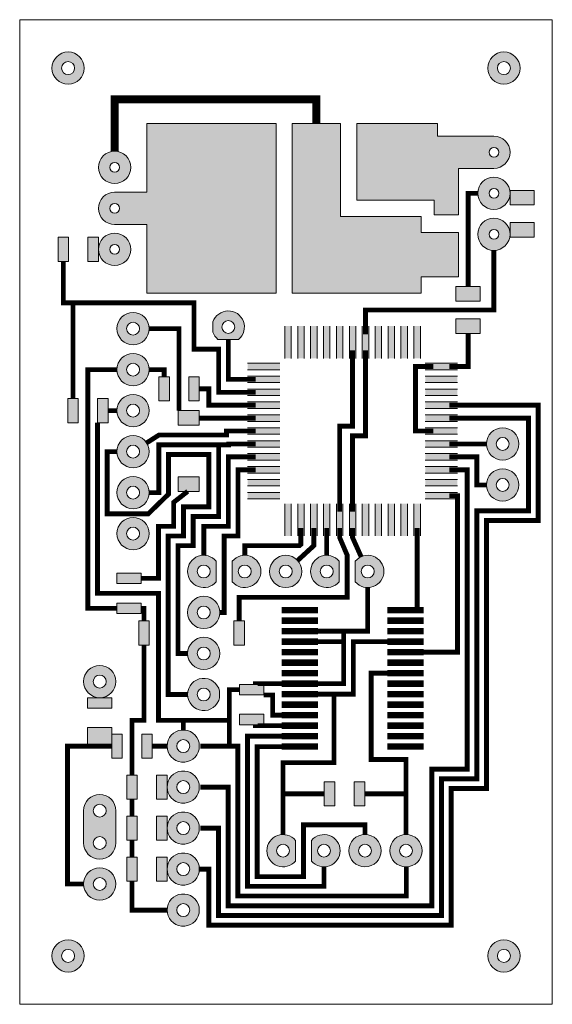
# Model space of a CAD drawing. Header units: millimetres. Extents: x 1042.2 to 1122.8, y 609 to 670.
# Tile 2 of 2: x 1089.8 to 1122.8, y 609 to 670. Entities that reach past the tile are written whole.
import ezdxf

# ---------------------------------------------------------------- set-up
doc = ezdxf.new("R2010")
doc.units = ezdxf.units.MM
doc.layers.add('temp', color=7, linetype='Continuous')
doc.layers.add('Проводники', color=5, linetype='Continuous', lineweight=20)

msp = doc.modelspace()

# ---------------------------------------------------------------- hatches: boundary and pattern name
at = {"layer": 'temp'}
for points in [[(1092.846, 666.553, -0.414214), (1092.446, 666.953, -1), (1093.246, 666.953, -0.414214), (1092.846, 666.553), (1092.846, 665.953, 0.414214), (1093.846, 666.953, 1), (1091.846, 666.953, 0.414214), (1092.846, 665.953)], [(1119.846, 666.553, -0.414214), (1119.446, 666.953, -1), (1120.246, 666.953, -0.414214), (1119.846, 666.553), (1119.846, 665.953, 0.414214), (1120.846, 666.953, 1), (1118.846, 666.953, 0.414214), (1119.846, 665.953)], [(1092.228, 656.474), (1092.878, 656.474), (1092.878, 654.974), (1092.228, 654.974)], [(1094.078, 656.474), (1094.728, 656.474), (1094.728, 654.974), (1094.078, 654.974)], [(1096.87, 650.414, -0.414214), (1096.47, 650.814, -1), (1097.27, 650.814, -0.414214), (1096.87, 650.414), (1096.87, 649.814, 0.414214), (1097.87, 650.814, 1), (1095.87, 650.814, 0.414214), (1096.87, 649.814)], [(1096.87, 647.874, -0.414214), (1096.47, 648.274, -1), (1097.27, 648.274, -0.414214), (1096.87, 647.874), (1096.87, 647.274, 0.414214), (1097.87, 648.274, 1), (1095.87, 648.274, 0.414214), (1096.87, 647.274)], [(1099.12, 646.332), (1098.47, 646.332), (1098.47, 647.832), (1099.12, 647.832)], [(1100.97, 646.332), (1100.32, 646.332), (1100.32, 647.832), (1100.97, 647.832)], [(1096.87, 645.334, -0.414214), (1096.47, 645.734, -1), (1097.27, 645.734, -0.414214), (1096.87, 645.334), (1096.87, 644.734, 0.414214), (1097.87, 645.734, 1), (1095.87, 645.734, 0.414214), (1096.87, 644.734)], [(1092.82, 646.484), (1093.47, 646.484), (1093.47, 644.984), (1092.82, 644.984)], [(1094.67, 646.484), (1095.32, 646.484), (1095.32, 644.984), (1094.67, 644.984)], [(1099.67, 644.832), (1099.67, 645.732), (1100.97, 645.732), (1100.97, 644.832)], [(1096.87, 642.794, -0.414214), (1096.47, 643.194, -1), (1097.27, 643.194, -0.414214), (1096.87, 642.794), (1096.87, 642.194, 0.414214), (1097.87, 643.194, 1), (1095.87, 643.194, 0.414214), (1096.87, 642.194)], [(1119.77, 643.269, -0.414214), (1119.37, 643.669, -1), (1120.17, 643.669, -0.414214), (1119.77, 643.269), (1119.77, 642.669, 0.414214), (1120.77, 643.669, 1), (1118.77, 643.669, 0.414214), (1119.77, 642.669)], [(1119.77, 640.729, -0.414214), (1119.37, 641.129, -1), (1120.17, 641.129, -0.414214), (1119.77, 640.729), (1119.77, 640.129, 0.414214), (1120.77, 641.129, 1), (1118.77, 641.129, 0.414214), (1119.77, 640.129)], [(1096.87, 640.254, -0.414214), (1096.47, 640.654, -1), (1097.27, 640.654, -0.414214), (1096.87, 640.254), (1096.87, 639.654, 0.414214), (1097.87, 640.654, 1), (1095.87, 640.654, 0.414214), (1096.87, 639.654)], [(1099.67, 640.732), (1099.67, 641.632), (1100.97, 641.632), (1100.97, 640.732)], [(1096.87, 637.714, -0.414214), (1096.47, 638.114, -1), (1097.27, 638.114, -0.414214), (1096.87, 637.714), (1096.87, 637.114, 0.414214), (1097.87, 638.114, 1), (1095.87, 638.114, 0.414214), (1096.87, 637.114)], [(1106.73, 635.769, -0.414214), (1106.33, 635.369, -1), (1106.33, 636.169, -0.414214), (1106.73, 635.769), (1107.33, 635.769, 0.414214), (1106.33, 636.769, 1), (1106.33, 634.769, 0.414214), (1107.33, 635.769)], [(1095.87, 635.014), (1095.87, 635.664), (1097.37, 635.664), (1097.37, 635.014)], [(1095.87, 633.164), (1095.87, 633.814), (1097.37, 633.814), (1097.37, 633.164)], [(1101.25, 632.829, -0.414214), (1100.85, 633.229, -1), (1101.65, 633.229, -0.414214), (1101.25, 632.829), (1101.25, 632.229, 0.414214), (1102.25, 633.229, 1), (1100.25, 633.229, 0.414214), (1101.25, 632.229)], [(1097.87, 631.209), (1097.22, 631.209), (1097.22, 632.709), (1097.87, 632.709)], [(1103.77, 631.209), (1103.12, 631.209), (1103.12, 632.709), (1103.77, 632.709)], [(1101.25, 630.289, -0.414214), (1100.85, 630.689, -1), (1101.65, 630.689, -0.414214), (1101.25, 630.289), (1101.25, 629.689, 0.414214), (1102.25, 630.689, 1), (1100.25, 630.689, 0.414214), (1101.25, 629.689)], [(1094.805, 628.549, -0.414214), (1094.405, 628.949, -1), (1095.205, 628.949, -0.414214), (1094.805, 628.549), (1094.805, 627.949, 0.414214), (1095.805, 628.949, 1), (1093.805, 628.949, 0.414214), (1094.805, 627.949)], [(1104.97, 628.769), (1104.97, 628.119), (1103.47, 628.119), (1103.47, 628.769)], [(1094.055, 627.299), (1094.055, 627.949), (1095.555, 627.949), (1095.555, 627.299)], [(1104.97, 626.919), (1104.97, 626.269), (1103.47, 626.269), (1103.47, 626.919)], [(1095.555, 625.699), (1096.205, 625.699), (1096.205, 624.199), (1095.555, 624.199)], [(1097.405, 625.699), (1098.055, 625.699), (1098.055, 624.199), (1097.405, 624.199)], [(1096.48, 623.159), (1097.13, 623.159), (1097.13, 621.659), (1096.48, 621.659)], [(1098.33, 623.159), (1098.98, 623.159), (1098.98, 621.659), (1098.33, 621.659)], [(1109.37, 621.244), (1108.72, 621.244), (1108.72, 622.744), (1109.37, 622.744)], [(1111.22, 621.244), (1110.57, 621.244), (1110.57, 622.744), (1111.22, 622.744)], [(1096.48, 620.619), (1097.13, 620.619), (1097.13, 619.119), (1096.48, 619.119)], [(1098.33, 620.619), (1098.98, 620.619), (1098.98, 619.119), (1098.33, 619.119)], [(1111.64, 618.469, -0.414214), (1111.24, 618.069, -1), (1111.24, 618.869, -0.414214), (1111.64, 618.469), (1112.24, 618.469, 0.414214), (1111.24, 619.469, 1), (1111.24, 617.469, 0.414214), (1112.24, 618.469)], [(1114.18, 618.469, -0.414214), (1113.78, 618.069, -1), (1113.78, 618.869, -0.414214), (1114.18, 618.469), (1114.78, 618.469, 0.414214), (1113.78, 619.469, 1), (1113.78, 617.469, 0.414214), (1114.78, 618.469)], [(1096.48, 618.079), (1097.13, 618.079), (1097.13, 616.579), (1096.48, 616.579)], [(1098.33, 618.079), (1098.98, 618.079), (1098.98, 616.579), (1098.33, 616.579)], [(1094.805, 616.009, -0.414214), (1094.405, 616.409, -1), (1095.205, 616.409, -0.414214), (1094.805, 616.009), (1094.805, 615.409, 0.414214), (1095.805, 616.409, 1), (1093.805, 616.409, 0.414214), (1094.805, 615.409)], [(1092.846, 611.553, -0.414214), (1092.446, 611.953, -1), (1093.246, 611.953, -0.414214), (1092.846, 611.553), (1092.846, 610.953, 0.414214), (1093.846, 611.953, 1), (1091.846, 611.953, 0.414214), (1092.846, 610.953)], [(1119.846, 611.553, -0.414214), (1119.446, 611.953, -1), (1120.246, 611.953, -0.414214), (1119.846, 611.553), (1119.846, 610.953, 0.414214), (1120.846, 611.953, 1), (1118.846, 611.953, 0.414214), (1119.846, 610.953)]]:
    msp.add_hatch(color=256, dxfattribs=at).paths.add_polyline_path(points)
at = {"layer": 'temp', "lineweight": 0}
h = msp.add_hatch(color=256, dxfattribs=at)
h.paths.add_polyline_path([(1095.728, 659.264, 1), (1095.728, 657.264), (1097.728, 657.264), (1097.728, 653.014), (1105.728, 653.014), (1105.728, 663.514), (1097.728, 663.514), (1097.728, 659.264)])
h.paths.add_polyline_path([(1096.028, 658.264, -1), (1095.428, 658.264, -1)], flags=16)
for points in [[(1109.728, 657.764), (1109.728, 663.514), (1106.728, 663.514), (1106.728, 653.014), (1114.728, 653.014), (1114.728, 654.014), (1117.028, 654.014), (1117.028, 656.764), (1114.728, 656.764), (1114.728, 657.764)], [(1121.728, 658.479), (1121.728, 659.379), (1120.228, 659.379), (1120.228, 658.479)], [(1120.228, 657.379), (1120.228, 656.479), (1121.728, 656.479), (1121.728, 657.379)], [(1116.878, 653.414), (1116.878, 652.514), (1118.378, 652.514), (1118.378, 653.414)], [(1116.878, 651.414), (1116.878, 650.514), (1118.378, 650.514), (1118.378, 651.414)], [(1094.055, 624.949), (1095.555, 624.949), (1095.555, 626.099), (1094.055, 626.099)]]:
    msp.add_hatch(color=256, dxfattribs=at).paths.add_polyline_path(points)
h = msp.add_hatch(color=256, dxfattribs=at)
h.paths.add_polyline_path([(1110.728, 658.764), (1115.528, 658.764), (1115.528, 657.864), (1117.028, 657.864), (1117.028, 660.739), (1119.228, 660.739, 1), (1119.228, 662.739), (1115.728, 662.739), (1115.728, 663.514), (1110.728, 663.514)])
h.paths.add_polyline_path([(1119.528, 661.739, -1), (1118.928, 661.739, -1)], flags=16)
h = msp.add_hatch(color=256, dxfattribs=at)
h.paths.add_polyline_path([(1096.728, 660.804, 1), (1094.728, 660.804, 1)])
h.paths.add_polyline_path([(1095.428, 660.804, -1), (1096.028, 660.804, -1)], flags=16)
h = msp.add_hatch(color=256, dxfattribs=at)
h.paths.add_polyline_path([(1120.228, 659.199, 1), (1118.228, 659.199, 1)])
h.paths.add_polyline_path([(1118.928, 659.199, -1), (1119.528, 659.199, -1)], flags=16)
h = msp.add_hatch(color=256, dxfattribs=at)
h.paths.add_polyline_path([(1118.228, 656.659, 1), (1120.228, 656.659, 1)])
h.paths.add_polyline_path([(1119.528, 656.659, -1), (1118.928, 656.659, -1)], flags=16)
h = msp.add_hatch(color=256, dxfattribs=at)
h.paths.add_polyline_path([(1094.728, 655.724, 1), (1096.728, 655.724, 1)])
h.paths.add_polyline_path([(1096.028, 655.724, -1), (1095.428, 655.724, -1)], flags=16)
h = msp.add_hatch(color=256, dxfattribs=at)
h.paths.add_polyline_path([(1101.82, 651.226), (1101.82, 650.602, 0.141248), (1102.132, 650.144), (1103.408, 650.144, 1.328962)])
h.paths.add_polyline_path([(1103.17, 650.914, -1), (1102.37, 650.914, -1)], flags=16)
at = {"layer": 'temp'}
h = msp.add_hatch(color=256, dxfattribs=at)
h.paths.add_polyline_path([(1106.67, 650.969), (1106.67, 648.969), (1106.47, 648.969), (1106.47, 650.969)])
h.paths.add_polyline_path([(1106.47, 650.969), (1106.47, 648.969), (1106.27, 648.969), (1106.27, 650.969)])
h = msp.add_hatch(color=256, dxfattribs=at)
h.paths.add_polyline_path([(1107.47, 650.969), (1107.47, 648.969), (1107.27, 648.969), (1107.27, 650.969)])
h.paths.add_polyline_path([(1107.27, 650.969), (1107.27, 648.969), (1107.07, 648.969), (1107.07, 650.969)])
h = msp.add_hatch(color=256, dxfattribs=at)
h.paths.add_polyline_path([(1108.27, 650.969), (1108.27, 648.969), (1108.07, 648.969), (1108.07, 650.969)])
h.paths.add_polyline_path([(1108.07, 650.969), (1108.07, 648.969), (1107.87, 648.969), (1107.87, 650.969)])
h = msp.add_hatch(color=256, dxfattribs=at)
h.paths.add_polyline_path([(1109.07, 650.969), (1109.07, 648.969), (1108.87, 648.969), (1108.87, 650.969)])
h.paths.add_polyline_path([(1108.87, 650.969), (1108.87, 648.969), (1108.67, 648.969), (1108.67, 650.969)])
h = msp.add_hatch(color=256, dxfattribs=at)
h.paths.add_polyline_path([(1109.87, 650.969), (1109.87, 648.969), (1109.67, 648.969), (1109.67, 650.969)])
h.paths.add_polyline_path([(1109.67, 650.969), (1109.67, 648.969), (1109.47, 648.969), (1109.47, 650.969)])
h = msp.add_hatch(color=256, dxfattribs=at)
h.paths.add_polyline_path([(1110.67, 650.969), (1110.67, 648.969), (1110.47, 648.969), (1110.47, 650.969)])
h.paths.add_polyline_path([(1110.47, 650.969), (1110.47, 648.969), (1110.27, 648.969), (1110.27, 650.969)])
h = msp.add_hatch(color=256, dxfattribs=at)
h.paths.add_polyline_path([(1111.47, 650.969), (1111.47, 648.969), (1111.27, 648.969), (1111.27, 650.969)])
h.paths.add_polyline_path([(1111.27, 650.969), (1111.27, 648.969), (1111.07, 648.969), (1111.07, 650.969)])
h = msp.add_hatch(color=256, dxfattribs=at)
h.paths.add_polyline_path([(1112.27, 650.969), (1112.27, 648.969), (1112.07, 648.969), (1112.07, 650.969)])
h.paths.add_polyline_path([(1112.07, 650.969), (1112.07, 648.969), (1111.87, 648.969), (1111.87, 650.969)])
h = msp.add_hatch(color=256, dxfattribs=at)
h.paths.add_polyline_path([(1113.07, 650.969), (1113.07, 648.969), (1112.87, 648.969), (1112.87, 650.969)])
h.paths.add_polyline_path([(1112.87, 650.969), (1112.87, 648.969), (1112.67, 648.969), (1112.67, 650.969)])
h = msp.add_hatch(color=256, dxfattribs=at)
h.paths.add_polyline_path([(1113.87, 650.969), (1113.87, 648.969), (1113.67, 648.969), (1113.67, 650.969)])
h.paths.add_polyline_path([(1113.67, 650.969), (1113.67, 648.969), (1113.47, 648.969), (1113.47, 650.969)])
h = msp.add_hatch(color=256, dxfattribs=at)
h.paths.add_polyline_path([(1114.67, 650.969), (1114.67, 648.969), (1114.47, 648.969), (1114.47, 650.969)])
h.paths.add_polyline_path([(1114.47, 650.969), (1114.47, 648.969), (1114.27, 648.969), (1114.27, 650.969)])
h = msp.add_hatch(color=256, dxfattribs=at)
h.paths.add_polyline_path([(1103.97, 648.669), (1105.97, 648.669), (1105.97, 648.469), (1103.97, 648.469)])
h.paths.add_polyline_path([(1103.97, 648.469), (1105.97, 648.469), (1105.97, 648.269), (1103.97, 648.269)])
h = msp.add_hatch(color=256, dxfattribs=at)
h.paths.add_polyline_path([(1116.97, 648.669), (1114.97, 648.669), (1114.97, 648.469), (1116.97, 648.469)])
h.paths.add_polyline_path([(1116.97, 648.469), (1114.97, 648.469), (1114.97, 648.269), (1116.97, 648.269)])
h = msp.add_hatch(color=256, dxfattribs=at)
h.paths.add_polyline_path([(1103.97, 647.869), (1105.97, 647.869), (1105.97, 647.669), (1103.97, 647.669)])
h.paths.add_polyline_path([(1103.97, 647.669), (1105.97, 647.669), (1105.97, 647.469), (1103.97, 647.469)])
h = msp.add_hatch(color=256, dxfattribs=at)
h.paths.add_polyline_path([(1116.97, 647.869), (1114.97, 647.869), (1114.97, 647.669), (1116.97, 647.669)])
h.paths.add_polyline_path([(1116.97, 647.669), (1114.97, 647.669), (1114.97, 647.469), (1116.97, 647.469)])
h = msp.add_hatch(color=256, dxfattribs=at)
h.paths.add_polyline_path([(1103.97, 647.069), (1105.97, 647.069), (1105.97, 646.869), (1103.97, 646.869)])
h.paths.add_polyline_path([(1103.97, 646.869), (1105.97, 646.869), (1105.97, 646.669), (1103.97, 646.669)])
h = msp.add_hatch(color=256, dxfattribs=at)
h.paths.add_polyline_path([(1116.97, 647.069), (1114.97, 647.069), (1114.97, 646.869), (1116.97, 646.869)])
h.paths.add_polyline_path([(1116.97, 646.869), (1114.97, 646.869), (1114.97, 646.669), (1116.97, 646.669)])
h = msp.add_hatch(color=256, dxfattribs=at)
h.paths.add_polyline_path([(1103.97, 646.269), (1105.97, 646.269), (1105.97, 646.069), (1103.97, 646.069)])
h.paths.add_polyline_path([(1103.97, 646.069), (1105.97, 646.069), (1105.97, 645.869), (1103.97, 645.869)])
h = msp.add_hatch(color=256, dxfattribs=at)
h.paths.add_polyline_path([(1116.97, 646.269), (1114.97, 646.269), (1114.97, 646.069), (1116.97, 646.069)])
h.paths.add_polyline_path([(1116.97, 646.069), (1114.97, 646.069), (1114.97, 645.869), (1116.97, 645.869)])
h = msp.add_hatch(color=256, dxfattribs=at)
h.paths.add_polyline_path([(1103.97, 645.469), (1105.97, 645.469), (1105.97, 645.269), (1103.97, 645.269)])
h.paths.add_polyline_path([(1103.97, 645.269), (1105.97, 645.269), (1105.97, 645.069), (1103.97, 645.069)])
h = msp.add_hatch(color=256, dxfattribs=at)
h.paths.add_polyline_path([(1116.97, 645.469), (1114.97, 645.469), (1114.97, 645.269), (1116.97, 645.269)])
h.paths.add_polyline_path([(1116.97, 645.269), (1114.97, 645.269), (1114.97, 645.069), (1116.97, 645.069)])
h = msp.add_hatch(color=256, dxfattribs=at)
h.paths.add_polyline_path([(1103.97, 644.669), (1105.97, 644.669), (1105.97, 644.469), (1103.97, 644.469)])
h.paths.add_polyline_path([(1103.97, 644.469), (1105.97, 644.469), (1105.97, 644.269), (1103.97, 644.269)])
h = msp.add_hatch(color=256, dxfattribs=at)
h.paths.add_polyline_path([(1116.97, 644.669), (1114.97, 644.669), (1114.97, 644.469), (1116.97, 644.469)])
h.paths.add_polyline_path([(1116.97, 644.469), (1114.97, 644.469), (1114.97, 644.269), (1116.97, 644.269)])
h = msp.add_hatch(color=256, dxfattribs=at)
h.paths.add_polyline_path([(1103.97, 643.869), (1105.97, 643.869), (1105.97, 643.669), (1103.97, 643.669)])
h.paths.add_polyline_path([(1103.97, 643.669), (1105.97, 643.669), (1105.97, 643.469), (1103.97, 643.469)])
h = msp.add_hatch(color=256, dxfattribs=at)
h.paths.add_polyline_path([(1116.97, 643.869), (1114.97, 643.869), (1114.97, 643.669), (1116.97, 643.669)])
h.paths.add_polyline_path([(1116.97, 643.669), (1114.97, 643.669), (1114.97, 643.469), (1116.97, 643.469)])
h = msp.add_hatch(color=256, dxfattribs=at)
h.paths.add_polyline_path([(1103.97, 643.069), (1105.97, 643.069), (1105.97, 642.869), (1103.97, 642.869)])
h.paths.add_polyline_path([(1103.97, 642.869), (1105.97, 642.869), (1105.97, 642.669), (1103.97, 642.669)])
h = msp.add_hatch(color=256, dxfattribs=at)
h.paths.add_polyline_path([(1116.97, 643.069), (1114.97, 643.069), (1114.97, 642.869), (1116.97, 642.869)])
h.paths.add_polyline_path([(1116.97, 642.869), (1114.97, 642.869), (1114.97, 642.669), (1116.97, 642.669)])
h = msp.add_hatch(color=256, dxfattribs=at)
h.paths.add_polyline_path([(1103.97, 642.269), (1105.97, 642.269), (1105.97, 642.069), (1103.97, 642.069)])
h.paths.add_polyline_path([(1103.97, 642.069), (1105.97, 642.069), (1105.97, 641.869), (1103.97, 641.869)])
h = msp.add_hatch(color=256, dxfattribs=at)
h.paths.add_polyline_path([(1116.97, 642.269), (1114.97, 642.269), (1114.97, 642.069), (1116.97, 642.069)])
h.paths.add_polyline_path([(1116.97, 642.069), (1114.97, 642.069), (1114.97, 641.869), (1116.97, 641.869)])
h = msp.add_hatch(color=256, dxfattribs=at)
h.paths.add_polyline_path([(1103.97, 641.469), (1105.97, 641.469), (1105.97, 641.269), (1103.97, 641.269)])
h.paths.add_polyline_path([(1103.97, 641.269), (1105.97, 641.269), (1105.97, 641.069), (1103.97, 641.069)])
h = msp.add_hatch(color=256, dxfattribs=at)
h.paths.add_polyline_path([(1116.97, 641.469), (1114.97, 641.469), (1114.97, 641.269), (1116.97, 641.269)])
h.paths.add_polyline_path([(1116.97, 641.269), (1114.97, 641.269), (1114.97, 641.069), (1116.97, 641.069)])
h = msp.add_hatch(color=256, dxfattribs=at)
h.paths.add_polyline_path([(1103.97, 640.669), (1105.97, 640.669), (1105.97, 640.469), (1103.97, 640.469)])
h.paths.add_polyline_path([(1103.97, 640.469), (1105.97, 640.469), (1105.97, 640.269), (1103.97, 640.269)])
h = msp.add_hatch(color=256, dxfattribs=at)
h.paths.add_polyline_path([(1116.97, 640.669), (1114.97, 640.669), (1114.97, 640.469), (1116.97, 640.469)])
h.paths.add_polyline_path([(1116.97, 640.469), (1114.97, 640.469), (1114.97, 640.269), (1116.97, 640.269)])
h = msp.add_hatch(color=256, dxfattribs=at)
h.paths.add_polyline_path([(1106.27, 637.969), (1106.27, 639.969), (1106.47, 639.969), (1106.47, 637.969)])
h.paths.add_polyline_path([(1106.47, 637.969), (1106.47, 639.969), (1106.67, 639.969), (1106.67, 637.969)])
h = msp.add_hatch(color=256, dxfattribs=at)
h.paths.add_polyline_path([(1107.07, 637.969), (1107.07, 639.969), (1107.27, 639.969), (1107.27, 637.969)])
h.paths.add_polyline_path([(1107.27, 637.969), (1107.27, 639.969), (1107.47, 639.969), (1107.47, 637.969)])
h = msp.add_hatch(color=256, dxfattribs=at)
h.paths.add_polyline_path([(1107.87, 637.969), (1107.87, 639.969), (1108.07, 639.969), (1108.07, 637.969)])
h.paths.add_polyline_path([(1108.07, 637.969), (1108.07, 639.969), (1108.27, 639.969), (1108.27, 637.969)])
h = msp.add_hatch(color=256, dxfattribs=at)
h.paths.add_polyline_path([(1108.67, 637.969), (1108.67, 639.969), (1108.87, 639.969), (1108.87, 637.969)])
h.paths.add_polyline_path([(1108.87, 637.969), (1108.87, 639.969), (1109.07, 639.969), (1109.07, 637.969)])
h = msp.add_hatch(color=256, dxfattribs=at)
h.paths.add_polyline_path([(1109.47, 637.969), (1109.47, 639.969), (1109.67, 639.969), (1109.67, 637.969)])
h.paths.add_polyline_path([(1109.67, 637.969), (1109.67, 639.969), (1109.87, 639.969), (1109.87, 637.969)])
h = msp.add_hatch(color=256, dxfattribs=at)
h.paths.add_polyline_path([(1110.27, 637.969), (1110.27, 639.969), (1110.47, 639.969), (1110.47, 637.969)])
h.paths.add_polyline_path([(1110.47, 637.969), (1110.47, 639.969), (1110.67, 639.969), (1110.67, 637.969)])
h = msp.add_hatch(color=256, dxfattribs=at)
h.paths.add_polyline_path([(1111.07, 637.969), (1111.07, 639.969), (1111.27, 639.969), (1111.27, 637.969)])
h.paths.add_polyline_path([(1111.27, 637.969), (1111.27, 639.969), (1111.47, 639.969), (1111.47, 637.969)])
h = msp.add_hatch(color=256, dxfattribs=at)
h.paths.add_polyline_path([(1111.87, 637.969), (1111.87, 639.969), (1112.07, 639.969), (1112.07, 637.969)])
h.paths.add_polyline_path([(1112.07, 637.969), (1112.07, 639.969), (1112.27, 639.969), (1112.27, 637.969)])
h = msp.add_hatch(color=256, dxfattribs=at)
h.paths.add_polyline_path([(1112.67, 637.969), (1112.67, 639.969), (1112.87, 639.969), (1112.87, 637.969)])
h.paths.add_polyline_path([(1112.87, 637.969), (1112.87, 639.969), (1113.07, 639.969), (1113.07, 637.969)])
h = msp.add_hatch(color=256, dxfattribs=at)
h.paths.add_polyline_path([(1113.47, 637.969), (1113.47, 639.969), (1113.67, 639.969), (1113.67, 637.969)])
h.paths.add_polyline_path([(1113.67, 637.969), (1113.67, 639.969), (1113.87, 639.969), (1113.87, 637.969)])
h = msp.add_hatch(color=256, dxfattribs=at)
h.paths.add_polyline_path([(1114.27, 637.969), (1114.27, 639.969), (1114.47, 639.969), (1114.47, 637.969)])
h.paths.add_polyline_path([(1114.47, 637.969), (1114.47, 639.969), (1114.67, 639.969), (1114.67, 637.969)])
at = {"layer": 'temp', "lineweight": 0}
h = msp.add_hatch(color=256, dxfattribs=at)
h.paths.add_polyline_path([(1102.02, 635.131), (1102.02, 636.407, 2.774104)])
h.paths.add_polyline_path([(1101.65, 635.769, -1), (1100.85, 635.769, -1)], flags=16)
h = msp.add_hatch(color=256, dxfattribs=at)
h.paths.add_polyline_path([(1103.02, 636.407), (1103.02, 635.131, 2.774104)])
h.paths.add_polyline_path([(1103.39, 635.769, -1), (1104.19, 635.769, -1)], flags=16)
h = msp.add_hatch(color=256, dxfattribs=at)
h.paths.add_polyline_path([(1109.64, 635.131), (1109.64, 636.407, 2.774104)])
h.paths.add_polyline_path([(1109.27, 635.769, -1), (1108.47, 635.769, -1)], flags=16)
h = msp.add_hatch(color=256, dxfattribs=at)
h.paths.add_polyline_path([(1110.64, 636.407), (1110.64, 635.131, 2.774104)])
h.paths.add_polyline_path([(1111.81, 635.769, -1), (1111.01, 635.769, -1)], flags=16)
at = {"layer": 'temp'}
h = msp.add_hatch(color=256, dxfattribs=at)
h.paths.add_polyline_path([(1102.23, 627.95), (1102.23, 628.348, 9.949874)])
h.paths.add_polyline_path([(1101.65, 628.149, -1), (1100.85, 628.149, -1)], flags=16)
at = {"layer": 'temp', "lineweight": 0}
h = msp.add_hatch(color=256, dxfattribs=at)
h.paths.add_polyline_path([(1100.96, 624.75), (1100.96, 625.148, 9.949874)])
h.paths.add_polyline_path([(1099.58, 624.949, -1), (1100.38, 624.949, -1)], flags=16)
h = msp.add_hatch(color=256, dxfattribs=at)
h.paths.add_polyline_path([(1100.96, 622.21), (1100.96, 622.608, 9.949874)])
h.paths.add_polyline_path([(1100.38, 622.409, -1), (1099.58, 622.409, -1)], flags=16)
at = {"layer": 'temp'}
h = msp.add_hatch(color=256, dxfattribs=at)
h.paths.add_polyline_path([(1093.805, 618.949, 1), (1095.805, 618.949), (1095.805, 620.949, 1), (1093.805, 620.949)])
h.paths.add_polyline_path([(1094.405, 620.949, -1), (1095.205, 620.949, -1)], flags=16)
h.paths.add_polyline_path([(1095.205, 618.949, -1), (1094.405, 618.949, -1)], flags=16)
at = {"layer": 'temp', "lineweight": 0}
h = msp.add_hatch(color=256, dxfattribs=at)
h.paths.add_polyline_path([(1100.96, 619.67), (1100.96, 620.068, 9.949874)])
h.paths.add_polyline_path([(1100.38, 619.869, -1), (1099.58, 619.869, -1)], flags=16)
h = msp.add_hatch(color=256, dxfattribs=at)
h.paths.add_polyline_path([(1106.93, 617.831), (1106.93, 619.107, 2.774104)])
h.paths.add_polyline_path([(1106.56, 618.469, -1), (1105.76, 618.469, -1)], flags=16)
h = msp.add_hatch(color=256, dxfattribs=at)
h.paths.add_polyline_path([(1107.93, 617.831, 2.774104), (1107.93, 619.107)])
h.paths.add_polyline_path([(1108.3, 618.469, -1), (1109.1, 618.469, -1)], flags=16)
h = msp.add_hatch(color=256, dxfattribs=at)
h.paths.add_polyline_path([(1100.96, 617.13), (1100.96, 617.528, 9.949874)])
h.paths.add_polyline_path([(1100.38, 617.329, -1), (1099.58, 617.329, -1)], flags=16)
h = msp.add_hatch(color=256, dxfattribs=at)
h.paths.add_polyline_path([(1100.96, 614.59), (1100.96, 614.988, 9.949874)])
h.paths.add_polyline_path([(1100.38, 614.789, -1), (1099.58, 614.789, -1)], flags=16)

# ---------------------------------------------------------------- linework, layer by layer
at = {"layer": 'Проводники'}
for p, q in [((1089.846, 669.953), (1122.846, 669.953)), ((1089.846, 669.953), (1089.846, 608.953)), ((1122.846, 608.953), (1122.846, 669.953)), ((1089.846, 608.953), (1122.846, 608.953))]:
    msp.add_line(p, q, dxfattribs=at)
at = {"layer": 'Проводники', "lineweight": 0}
for p, q in [((1106.728, 663.514), (1109.728, 663.514)), ((1117.028, 657.864), (1117.028, 660.739)), ((1101.82, 651.226), (1101.82, 650.602)), ((1106.27, 648.969), (1106.27, 650.969)), ((1106.67, 648.969), (1106.67, 650.969)), ((1107.07, 648.969), (1107.07, 650.969)), ((1107.47, 648.969), (1107.47, 650.969)), ((1107.87, 648.969), (1107.87, 650.969)), ((1108.27, 648.969), (1108.27, 650.969)), ((1108.67, 648.969), (1108.67, 650.969)), ((1109.07, 648.969), (1109.07, 650.969)), ((1109.47, 648.969), (1109.47, 650.969)), ((1109.87, 648.969), (1109.87, 650.969)), ((1110.27, 648.969), (1110.27, 650.969)), ((1110.67, 648.969), (1110.67, 650.969)), ((1111.07, 648.969), (1111.07, 650.969)), ((1111.47, 648.969), (1111.47, 650.969)), ((1111.87, 648.969), (1111.87, 650.969)), ((1112.27, 648.969), (1112.27, 650.969)), ((1112.67, 648.969), (1112.67, 650.969)), ((1113.07, 648.969), (1113.07, 650.969)), ((1113.47, 648.969), (1113.47, 650.969)), ((1113.87, 648.969), (1113.87, 650.969)), ((1114.27, 648.969), (1114.27, 650.969)), ((1114.67, 648.969), (1114.67, 650.969)), ((1103.408, 650.144), (1102.132, 650.144)), ((1105.97, 648.669), (1103.97, 648.669)), ((1114.97, 648.669), (1116.97, 648.669)), ((1105.97, 648.269), (1103.97, 648.269)), ((1105.97, 647.869), (1103.97, 647.869)), ((1114.97, 648.269), (1116.97, 648.269)), ((1114.97, 647.869), (1116.97, 647.869)), ((1105.97, 647.469), (1103.97, 647.469)), ((1114.97, 647.469), (1116.97, 647.469)), ((1105.97, 647.069), (1103.97, 647.069)), ((1105.97, 646.669), (1103.97, 646.669)), ((1114.97, 647.069), (1116.97, 647.069)), ((1114.97, 646.669), (1116.97, 646.669)), ((1105.97, 646.269), (1103.97, 646.269)), ((1114.97, 646.269), (1116.97, 646.269)), ((1105.97, 645.869), (1103.97, 645.869)), ((1105.97, 645.469), (1103.97, 645.469)), ((1114.97, 645.869), (1116.97, 645.869)), ((1114.97, 645.469), (1116.97, 645.469)), ((1105.97, 645.069), (1103.97, 645.069)), ((1114.97, 645.069), (1116.97, 645.069)), ((1105.97, 644.669), (1103.97, 644.669)), ((1105.97, 644.269), (1103.97, 644.269)), ((1114.97, 644.669), (1116.97, 644.669)), ((1114.97, 644.269), (1116.97, 644.269)), ((1105.97, 643.869), (1103.97, 643.869)), ((1114.97, 643.869), (1116.97, 643.869)), ((1105.97, 643.469), (1103.97, 643.469)), ((1105.97, 643.069), (1103.97, 643.069)), ((1114.97, 643.469), (1116.97, 643.469)), ((1114.97, 643.069), (1116.97, 643.069)), ((1105.97, 642.669), (1103.97, 642.669)), ((1114.97, 642.669), (1116.97, 642.669)), ((1105.97, 642.269), (1103.97, 642.269)), ((1105.97, 641.869), (1103.97, 641.869)), ((1114.97, 642.269), (1116.97, 642.269)), ((1114.97, 641.869), (1116.97, 641.869)), ((1105.97, 641.469), (1103.97, 641.469)), ((1114.97, 641.469), (1116.97, 641.469)), ((1105.97, 641.069), (1103.97, 641.069)), ((1105.97, 640.669), (1103.97, 640.669)), ((1114.97, 641.069), (1116.97, 641.069)), ((1114.97, 640.669), (1116.97, 640.669)), ((1105.97, 640.269), (1103.97, 640.269)), ((1106.27, 639.969), (1106.27, 637.969)), ((1106.67, 639.969), (1106.67, 637.969)), ((1107.07, 639.969), (1107.07, 637.969)), ((1107.47, 639.969), (1107.47, 637.969)), ((1107.87, 639.969), (1107.87, 637.969)), ((1108.27, 639.969), (1108.27, 637.969)), ((1108.67, 639.969), (1108.67, 637.969)), ((1109.07, 639.969), (1109.07, 637.969)), ((1109.47, 639.969), (1109.47, 637.969)), ((1109.87, 639.969), (1109.87, 637.969)), ((1110.27, 639.969), (1110.27, 637.969)), ((1110.67, 639.969), (1110.67, 637.969)), ((1111.07, 639.969), (1111.07, 637.969)), ((1111.47, 639.969), (1111.47, 637.969)), ((1111.87, 639.969), (1111.87, 637.969)), ((1112.27, 639.969), (1112.27, 637.969)), ((1112.67, 639.969), (1112.67, 637.969)), ((1113.07, 639.969), (1113.07, 637.969)), ((1113.47, 639.969), (1113.47, 637.969)), ((1113.87, 639.969), (1113.87, 637.969)), ((1114.27, 639.969), (1114.27, 637.969)), ((1114.67, 639.969), (1114.67, 637.969)), ((1114.97, 640.269), (1116.97, 640.269)), ((1102.23, 627.95), (1102.23, 628.348)), ((1093.805, 620.949), (1093.805, 618.949)), ((1095.805, 620.949), (1095.805, 618.949))]:
    msp.add_line(p, q, dxfattribs=at)
at = {"layer": 'Проводники'}
for points, const_width in [([(1095.728, 661.804), (1095.728, 665.014), (1108.228, 665.014), (1108.228, 663.514)], 0.5), ([(1118.228, 659.199), (1117.628, 659.199), (1117.628, 653.414)], 0.3), ([(1111.27, 650.469), (1111.27, 651.964), (1119.228, 651.964), (1119.228, 655.659)], 0.3), ([(1104.47, 646.869), (1102.17, 646.869), (1102.17, 649.544), (1100.645, 649.544), (1100.645, 652.414), (1092.553, 652.414), (1092.553, 654.974)], 0.3), ([(1093.145, 646.484), (1093.145, 652.414)], 0.3), ([(1097.87, 650.814), (1099.72, 650.814), (1099.72, 645.732)], 0.3), ([(1104.47, 647.669), (1102.77, 647.669), (1102.77, 650.144)], 0.3), ([(1116.47, 648.469), (1117.628, 648.469), (1117.628, 650.514)], 0.3), ([(1109.67, 639.469), (1109.67, 644.769), (1110.47, 644.769), (1110.47, 649.469)], 0.3), ([(1111.27, 649.469), (1111.27, 644.169), (1110.47, 644.169), (1110.47, 639.469)], 0.3), ([(1115.47, 644.469), (1114.37, 644.469), (1114.37, 648.469), (1115.47, 648.469)], 0.3), ([(1095.87, 633.489), (1094.07, 633.489), (1094.07, 648.274), (1095.87, 648.274)], 0.3), ([(1098.795, 647.832), (1098.795, 648.274), (1097.87, 648.274)], 0.3), ([(1104.47, 646.069), (1101.57, 646.069), (1101.57, 647.082), (1100.97, 647.082)], 0.3), ([(1116.47, 646.069), (1121.97, 646.069), (1121.97, 638.929), (1118.77, 638.929), (1118.77, 622.319), (1116.58, 622.319), (1116.58, 613.859), (1101.56, 613.859), (1101.56, 617.329), (1100.96, 617.329)], 0.3), ([(1095.32, 645.734), (1095.87, 645.734)], 0.3), ([(1104.47, 645.269), (1100.97, 645.269)], 0.3), ([(1116.47, 645.269), (1121.37, 645.269), (1121.37, 639.529), (1118.17, 639.529), (1118.17, 622.919), (1115.98, 622.919), (1115.98, 614.459), (1102.16, 614.459), (1102.16, 619.869), (1101.03, 619.869)], 0.3), ([(1102.83, 626.549), (1098.45, 626.549), (1098.45, 634.414), (1094.67, 634.414), (1094.67, 644.984)], 0.3), ([(1104.47, 644.469), (1102.657, 644.469), (1102.657, 644.225), (1098.47, 644.219), (1097.67, 643.707)], 0.3), ([(1104.47, 643.669), (1102.79, 643.669), (1102.79, 643.619), (1098.47, 643.619), (1098.47, 640.654), (1097.87, 640.654)], 0.3), ([(1100.25, 630.689), (1099.65, 630.689), (1099.65, 637.369), (1100.59, 637.369), (1100.59, 639.169), (1102.17, 639.169), (1102.17, 643.619)], 0.3), ([(1116.47, 643.669), (1118.77, 643.669)], 0.3), ([(1095.87, 643.194), (1095.27, 643.194), (1095.27, 639.341), (1097.812, 639.341), (1099.07, 640.563), (1099.07, 643.019), (1101.57, 643.019), (1101.57, 639.769), (1099.99, 639.769), (1099.99, 637.969), (1099.05, 637.969), (1099.05, 628.149), (1100.25, 628.149)], 0.3), ([(1101.25, 636.769), (1101.25, 638.569), (1102.77, 638.569), (1102.77, 642.869), (1104.47, 642.869)], 0.3), ([(1116.47, 642.869), (1118.17, 642.869), (1118.17, 641.129), (1118.77, 641.129)], 0.3), ([(1116.47, 642.069), (1117.57, 642.069), (1117.57, 623.519), (1115.38, 623.519), (1115.38, 615.059), (1102.76, 615.059), (1102.76, 622.409), (1101.03, 622.409)], 0.3), ([(1104.47, 642.069), (1103.37, 642.069), (1103.37, 637.969), (1102.52, 637.969), (1102.52, 633.229), (1102.25, 633.229)], 0.3), ([(1097.37, 635.339), (1098.45, 635.339), (1098.45, 638.569), (1099.39, 638.569), (1099.39, 640.055), (1100.257, 640.732)], 0.3), ([(1116.47, 640.469), (1116.97, 640.469), (1116.97, 630.769), (1114.37, 630.769)], 0.3), ([(1103.445, 632.709), (1103.445, 634.169), (1110.14, 634.169), (1110.14, 636.769), (1109.67, 637.869), (1109.67, 638.469)], 0.3), ([(1103.79, 636.769), (1103.79, 637.369), (1107.184, 637.369), (1107.27, 637.449), (1107.27, 638.469)], 0.3), ([(1108.07, 638.469), (1108.07, 637.369), (1107.066, 636.446)], 0.3), ([(1108.87, 638.469), (1108.87, 636.769)], 0.3), ([(1110.47, 638.469), (1110.47, 637.869), (1111.001, 636.682)], 0.3), ([(1114.47, 638.469), (1114.47, 633.369)], 0.3), ([(1111.41, 634.769), (1111.41, 632.069), (1109.92, 632.069), (1109.92, 628.819), (1108.32, 628.819)], 0.3), ([(1097.545, 632.709), (1097.545, 633.489), (1097.37, 633.489)], 0.3), ([(1108.32, 633.369), (1106.07, 633.369)], 0.4), ([(1112.62, 633.369), (1114.87, 633.369)], 0.4), ([(1108.32, 632.719), (1106.07, 632.719)], 0.4), ([(1112.62, 632.719), (1114.87, 632.719)], 0.4), ([(1108.32, 632.069), (1106.07, 632.069)], 0.4), ([(1108.32, 632.069), (1109.92, 632.069)], 0.3), ([(1112.62, 632.069), (1114.87, 632.069)], 0.4), ([(1096.805, 623.159), (1096.805, 626.549), (1097.545, 626.549), (1097.545, 631.209)], 0.3), ([(1108.32, 631.419), (1106.07, 631.419)], 0.4), ([(1108.32, 631.419), (1109.92, 631.419)], 0.3), ([(1112.62, 631.419), (1110.52, 631.419), (1110.52, 628.169), (1108.787, 628.169), (1108.32, 628.169)], 0.3), ([(1112.62, 631.419), (1114.87, 631.419)], 0.4), ([(1108.32, 630.769), (1106.07, 630.769)], 0.4), ([(1112.62, 630.769), (1114.87, 630.769)], 0.4), ([(1108.32, 630.119), (1106.07, 630.119)], 0.4), ([(1112.62, 630.119), (1114.87, 630.119)], 0.4), ([(1108.32, 629.469), (1106.07, 629.469)], 0.4), ([(1113.78, 619.469), (1113.78, 624.119), (1111.62, 624.119), (1111.62, 629.469), (1112.62, 629.469)], 0.3), ([(1112.62, 629.469), (1114.87, 629.469)], 0.4), ([(1106.07, 628.819), (1104.45, 628.819), (1104.45, 628.769)], 0.3), ([(1108.32, 628.819), (1106.07, 628.819)], 0.4), ([(1112.62, 628.819), (1114.87, 628.819)], 0.4), ([(1102.83, 624.949), (1102.83, 628.444), (1103.47, 628.444)], 0.3), ([(1108.32, 628.169), (1106.07, 628.169)], 0.4), ([(1109.32, 628.169), (1109.32, 623.919), (1106.16, 623.919), (1106.16, 619.469)], 0.3), ([(1112.62, 628.169), (1114.87, 628.169)], 0.4), ([(1106.07, 626.869), (1105.52, 626.869), (1105.52, 628.119), (1104.97, 628.119)], 0.3), ([(1108.32, 627.519), (1106.07, 627.519)], 0.4), ([(1112.62, 627.519), (1114.87, 627.519)], 0.4), ([(1099.98, 625.949), (1099.98, 626.549)], 0.3), ([(1108.32, 626.869), (1106.07, 626.869)], 0.4), ([(1112.62, 626.869), (1114.87, 626.869)], 0.4), ([(1106.07, 626.219), (1104.45, 626.219), (1104.45, 626.269)], 0.3), ([(1108.32, 626.219), (1106.07, 626.219)], 0.4), ([(1112.62, 626.219), (1114.87, 626.219)], 0.4), ([(1106.07, 625.569), (1103.96, 625.569), (1103.96, 616.259), (1108.7, 616.259), (1108.7, 617.469)], 0.3), ([(1108.32, 625.569), (1106.07, 625.569)], 0.4), ([(1112.62, 625.569), (1114.87, 625.569)], 0.4), ([(1093.805, 616.409), (1092.805, 616.409), (1092.805, 624.949), (1095.555, 624.949)], 0.3), ([(1098.98, 624.949), (1098.055, 624.949)], 0.3), ([(1113.8, 617.469), (1113.8, 615.659), (1103.36, 615.659), (1103.36, 624.949), (1101.03, 624.949)], 0.3), ([(1106.07, 624.919), (1104.56, 624.919), (1104.56, 616.859), (1107.43, 616.859), (1107.43, 620.069), (1111.24, 620.069), (1111.24, 619.469)], 0.3), ([(1108.32, 624.919), (1106.07, 624.919)], 0.4), ([(1112.62, 624.919), (1114.87, 624.919)], 0.4), ([(1096.805, 620.619), (1096.805, 621.659)], 0.3), ([(1108.72, 621.994), (1106.16, 621.994)], 0.3), ([(1111.22, 621.994), (1113.78, 621.994)], 0.3), ([(1096.805, 619.119), (1096.805, 618.079)], 0.3), ([(1096.805, 616.579), (1096.805, 614.789), (1098.98, 614.789)], 0.3)]:
    msp.add_lwpolyline(points, dxfattribs=dict(at, const_width=const_width))
at = {"layer": 'Проводники', "lineweight": 0}
for points in [[(1105.728, 663.514), (1097.728, 663.514)], [(1097.728, 659.264), (1097.728, 663.514)], [(1105.728, 663.514), (1105.728, 653.014)], [(1106.728, 663.514), (1106.728, 653.014), (1114.728, 653.014)], [(1109.728, 657.764), (1109.728, 663.514)], [(1110.728, 658.764), (1110.728, 663.514)], [(1110.728, 663.514), (1115.728, 663.514)], [(1115.728, 662.739), (1115.728, 663.514)], [(1119.228, 662.739), (1115.728, 662.739)], [(1119.228, 660.739), (1117.028, 660.739)], [(1095.728, 659.264), (1097.728, 659.264)], [(1120.228, 658.479), (1120.228, 659.379)], [(1120.228, 659.379), (1121.728, 659.379)], [(1121.728, 659.379), (1121.728, 658.479)], [(1110.728, 658.764), (1115.528, 658.764)], [(1115.528, 658.764), (1115.528, 657.864)], [(1121.728, 658.479), (1120.228, 658.479)], [(1109.728, 657.764), (1114.728, 657.764)], [(1114.728, 656.764), (1114.728, 657.764)], [(1115.528, 657.864), (1117.028, 657.864)], [(1095.728, 657.264), (1097.728, 657.264)], [(1097.728, 653.014), (1097.728, 657.264)], [(1121.728, 657.379), (1120.228, 657.379)], [(1120.228, 657.379), (1120.228, 656.479)], [(1121.728, 656.479), (1121.728, 657.379)], [(1117.028, 656.764), (1114.728, 656.764)], [(1117.028, 654.014), (1117.028, 656.764)], [(1120.228, 656.479), (1121.728, 656.479)], [(1114.728, 653.014), (1114.728, 654.014)], [(1114.728, 654.014), (1117.028, 654.014)], [(1118.378, 653.414), (1116.878, 653.414)], [(1116.878, 653.414), (1116.878, 652.514)], [(1118.378, 652.514), (1118.378, 653.414)], [(1105.728, 653.014), (1097.728, 653.014)], [(1116.878, 652.514), (1118.378, 652.514)], [(1118.378, 651.414), (1116.878, 651.414)], [(1116.878, 651.414), (1116.878, 650.514)], [(1118.378, 650.514), (1118.378, 651.414)], [(1116.878, 650.514), (1118.378, 650.514)], [(1102.02, 635.131), (1102.02, 636.407)], [(1102.02, 635.131), (1102.02, 636.407)], [(1103.02, 635.131), (1103.02, 636.407)], [(1103.02, 635.131), (1103.02, 636.407)], [(1109.64, 635.131), (1109.64, 636.407)], [(1110.64, 635.131), (1110.64, 636.407)], [(1106.93, 617.831), (1106.93, 619.107)], [(1107.93, 617.831), (1107.93, 619.107)], [(1100.96, 614.988), (1100.96, 614.59)]]:
    msp.add_lwpolyline(points, dxfattribs=at)
for points in [[(1119.228, 662.739, -1), (1119.228, 660.739)], [(1095.728, 657.264, -1), (1095.728, 659.264)]]:
    msp.add_lwpolyline(points, format="xyb", dxfattribs=at)
for points in [[(1092.878, 654.974), (1092.878, 656.474), (1092.228, 656.474), (1092.228, 654.974)], [(1094.728, 654.974), (1094.078, 654.974), (1094.078, 656.474), (1094.728, 656.474)], [(1098.47, 647.832), (1099.12, 647.832), (1099.12, 646.332), (1098.47, 646.332)], [(1100.32, 647.832), (1100.32, 646.332), (1100.97, 646.332), (1100.97, 647.832)], [(1093.47, 644.984), (1093.47, 646.484), (1092.82, 646.484), (1092.82, 644.984)], [(1095.32, 644.984), (1094.67, 644.984), (1094.67, 646.484), (1095.32, 646.484)], [(1099.67, 645.732), (1099.67, 644.832), (1100.97, 644.832), (1100.97, 645.732)], [(1099.67, 641.632), (1099.67, 640.732), (1100.97, 640.732), (1100.97, 641.632)], [(1097.37, 635.664), (1097.37, 635.014), (1095.87, 635.014), (1095.87, 635.664)], [(1097.37, 633.814), (1095.87, 633.814), (1095.87, 633.164), (1097.37, 633.164)], [(1097.22, 632.709), (1097.87, 632.709), (1097.87, 631.209), (1097.22, 631.209)], [(1103.12, 632.709), (1103.77, 632.709), (1103.77, 631.209), (1103.12, 631.209)], [(1103.47, 628.119), (1104.97, 628.119), (1104.97, 628.769), (1103.47, 628.769)], [(1095.555, 627.949), (1095.555, 627.299), (1094.055, 627.299), (1094.055, 627.949)], [(1103.47, 626.269), (1103.47, 626.919), (1104.97, 626.919), (1104.97, 626.269)], [(1095.555, 626.099), (1094.055, 626.099), (1094.055, 624.949), (1095.555, 624.949)], [(1096.205, 624.199), (1096.205, 625.699), (1095.555, 625.699), (1095.555, 624.199)], [(1098.055, 624.199), (1097.405, 624.199), (1097.405, 625.699), (1098.055, 625.699)], [(1097.13, 621.659), (1097.13, 623.159), (1096.48, 623.159), (1096.48, 621.659)], [(1098.98, 621.659), (1098.33, 621.659), (1098.33, 623.159), (1098.98, 623.159)], [(1108.72, 622.744), (1109.37, 622.744), (1109.37, 621.244), (1108.72, 621.244)], [(1110.57, 622.744), (1110.57, 621.244), (1111.22, 621.244), (1111.22, 622.744)], [(1097.13, 619.119), (1097.13, 620.619), (1096.48, 620.619), (1096.48, 619.119)], [(1098.98, 619.119), (1098.33, 619.119), (1098.33, 620.619), (1098.98, 620.619)], [(1097.13, 616.579), (1097.13, 618.079), (1096.48, 618.079), (1096.48, 616.579)], [(1098.98, 616.579), (1098.33, 616.579), (1098.33, 618.079), (1098.98, 618.079)]]:
    msp.add_lwpolyline(points, close=True, dxfattribs=at)
at = {"layer": 'Проводники'}
for points in [[(1100.96, 625.148), (1100.96, 624.75)], [(1100.96, 622.608), (1100.96, 622.21)], [(1100.96, 620.068), (1100.96, 619.67)], [(1100.96, 617.528), (1100.96, 617.13)]]:
    msp.add_lwpolyline(points, dxfattribs=at)
at = {"layer": 'Проводники', "lineweight": 0}
for centre, radius in [((1092.846, 666.953), 1), ((1119.846, 666.953), 1), ((1092.846, 666.953), 0.4), ((1119.846, 666.953), 0.4), ((1119.228, 661.739), 0.3), ((1095.728, 660.804), 1), ((1095.728, 660.804), 0.3), ((1119.228, 659.199), 1), ((1119.228, 659.199), 0.3), ((1095.728, 658.264), 0.3), ((1119.228, 656.659), 1), ((1095.728, 655.724), 1), ((1119.228, 656.659), 0.3), ((1095.728, 655.724), 0.3), ((1096.87, 650.814), 1), ((1096.87, 650.814), 0.4), ((1102.77, 650.914), 0.4), ((1096.87, 648.274), 1), ((1096.87, 648.274), 0.4), ((1096.87, 645.734), 1), ((1096.87, 645.734), 0.4), ((1096.87, 643.194), 1), ((1119.77, 643.669), 1), ((1096.87, 643.194), 0.4), ((1119.77, 643.669), 0.4), ((1119.77, 641.129), 1), ((1096.87, 640.654), 1), ((1119.77, 641.129), 0.4), ((1096.87, 640.654), 0.4), ((1096.87, 638.114), 1), ((1096.87, 638.114), 0.4), ((1106.33, 635.769), 1), ((1101.25, 635.769), 0.4), ((1103.79, 635.769), 0.4), ((1106.33, 635.769), 0.4), ((1108.87, 635.769), 0.4), ((1111.41, 635.769), 0.4), ((1101.25, 633.229), 1), ((1101.25, 633.229), 0.4), ((1101.25, 630.689), 1), ((1101.25, 630.689), 0.4), ((1094.805, 628.949), 1), ((1094.805, 628.949), 0.4), ((1101.25, 628.149), 0.4), ((1099.98, 624.949), 0.4), ((1099.98, 622.409), 0.4), ((1094.805, 620.949), 0.4), ((1099.98, 619.869), 0.4), ((1094.805, 618.949), 0.4), ((1111.24, 618.469), 1), ((1113.78, 618.469), 1), ((1106.16, 618.469), 0.4), ((1108.7, 618.469), 0.4), ((1111.24, 618.469), 0.4), ((1113.78, 618.469), 0.4), ((1094.805, 616.409), 1), ((1099.98, 617.329), 0.4), ((1094.805, 616.409), 0.4), ((1099.98, 614.789), 0.4), ((1092.846, 611.953), 1), ((1119.846, 611.953), 1), ((1092.846, 611.953), 0.4), ((1119.846, 611.953), 0.4)]:
    msp.add_circle(centre, radius, dxfattribs=at)
for centre, start, end in [((1102.77, 650.914), 309.64611, 161.80513), ((1102.77, 650.914), 198.19487, 230.35389), ((1101.25, 635.769), 39.64611, 320.35389), ((1103.79, 635.769), 219.64611, 140.35389), ((1108.87, 635.769), 39.64611, 320.35389), ((1111.41, 635.769), 219.64611, 140.35389), ((1101.25, 628.149), 11.47834, 348.52166), ((1099.98, 624.949), 11.47834, 348.52166), ((1099.98, 622.409), 11.47834, 348.52166), ((1094.805, 620.949), 0, 180), ((1099.98, 619.869), 11.47834, 348.52166), ((1106.16, 618.469), 39.64611, 320.35389), ((1108.7, 618.469), 219.64611, 140.35389), ((1094.805, 618.949), 180, 0), ((1099.98, 617.329), 11.47834, 348.52166), ((1099.98, 614.789), 11.47834, 348.52166)]:
    msp.add_arc(centre, 1, start, end, dxfattribs=at)

doc.saveas('drawing.dxf')
